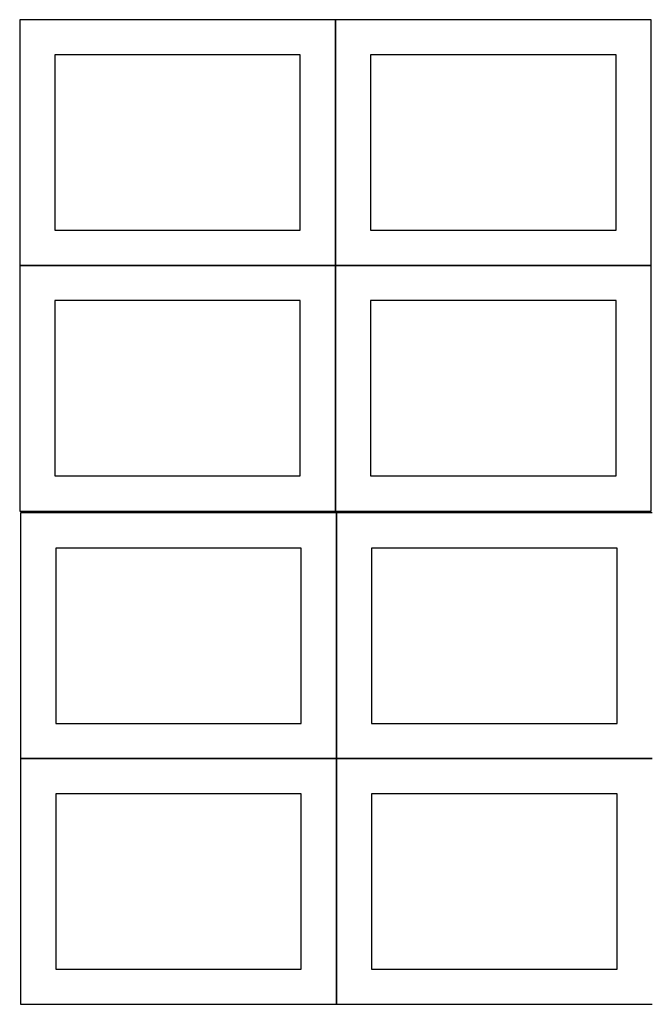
# Model space of a CAD drawing. Header units: millimetres. Extents: x 7 to 1493, y 7 to 2993.
# Tile 1 of 13: x 8 to 908, y 7 to 1410. Entities that reach past the tile are written whole.
import ezdxf

# ---------------------------------------------------------------- set-up
doc = ezdxf.new("R2010")
doc.units = ezdxf.units.MM
doc.layers.add('COMMON', color=5, linetype='CONTINUOUS', true_color=0x0000ff)
doc.layers.add('CUT', color=7, linetype='CONTINUOUS', true_color=0x000000)

msp = doc.modelspace()

# ---------------------------------------------------------------- linework, layer by layer
at = {"layer": 'COMMON'}
for p, q in [((457.949576, 1059.774326), (457.949576, 1409.774326)), ((7.849575, 1059.674325), (457.849575, 1059.674325)), ((457.949576, 709.574325), (457.949576, 1059.574325)), ((458.049576, 1059.674325), (908.049576, 1059.674325)), ((459.274233, 356.724781), (459.274233, 706.724781)), ((459.174232, 356.624781), (9.174232, 356.624781)), ((459.274233, 6.52478), (459.274233, 356.52478)), ((909.374233, 356.624781), (459.374233, 356.624781))]:
    msp.add_line(p, q, dxfattribs=at)
at = {"layer": 'CUT'}
for p, q in [((457.849575, 1409.774326), (7.849575, 1409.774326)), ((7.849575, 1409.774326), (7.849575, 1059.774326)), ((457.849575, 1059.774326), (457.849575, 1409.774326)), ((908.049576, 1409.774326), (458.049576, 1409.774326)), ((458.049576, 1409.774326), (458.049576, 1059.774326)), ((908.049576, 1059.774326), (908.049576, 1409.774326)), ((407.849575, 1359.774326), (57.849575, 1359.774326)), ((57.849575, 1359.774326), (57.849575, 1109.774326)), ((407.849575, 1109.774326), (407.849575, 1359.774326)), ((858.049576, 1359.774326), (508.049576, 1359.774326)), ((508.049576, 1359.774326), (508.049576, 1109.774326)), ((858.049576, 1109.774326), (858.049576, 1359.774326)), ((57.849575, 1109.774326), (407.849575, 1109.774326)), ((508.049576, 1109.774326), (858.049576, 1109.774326)), ((7.849575, 1059.774326), (457.849575, 1059.774326)), ((457.849575, 1059.574325), (7.849575, 1059.574325)), ((7.849575, 1059.574325), (7.849575, 709.574325)), ((457.849575, 709.574325), (457.849575, 1059.574325)), ((458.049576, 1059.774326), (908.049576, 1059.774326)), ((908.049576, 1059.574325), (458.049576, 1059.574325)), ((458.049576, 1059.574325), (458.049576, 709.574325)), ((908.049576, 709.574325), (908.049576, 1059.574325)), ((407.849575, 1009.574325), (57.849575, 1009.574325)), ((57.849575, 1009.574325), (57.849575, 759.574325)), ((407.849575, 759.574325), (407.849575, 1009.574325)), ((858.049576, 1009.574325), (508.049576, 1009.574325)), ((508.049576, 1009.574325), (508.049576, 759.574325)), ((858.049576, 759.574325), (858.049576, 1009.574325)), ((57.849575, 759.574325), (407.849575, 759.574325)), ((508.049576, 759.574325), (858.049576, 759.574325)), ((7.849575, 709.574325), (457.849575, 709.574325)), ((459.174232, 706.724781), (9.174232, 706.724781)), ((9.174232, 706.724781), (9.174232, 356.724781)), ((458.049576, 709.574325), (908.049576, 709.574325)), ((459.174232, 356.724781), (459.174232, 706.724781)), ((909.374233, 706.724781), (459.374233, 706.724781)), ((459.374233, 706.724781), (459.374233, 356.724781)), ((409.174232, 656.724781), (59.174232, 656.724781)), ((59.174232, 656.724781), (59.174232, 406.724781)), ((409.174232, 406.724781), (409.174232, 656.724781)), ((859.374233, 656.724781), (509.374233, 656.724781)), ((509.374233, 656.724781), (509.374233, 406.724781)), ((859.374233, 406.724781), (859.374233, 656.724781)), ((59.174232, 406.724781), (409.174232, 406.724781)), ((509.374233, 406.724781), (859.374233, 406.724781)), ((9.174232, 356.724781), (459.174232, 356.724781)), ((459.174232, 356.52478), (9.174232, 356.52478)), ((9.174232, 356.52478), (9.174232, 6.52478)), ((459.174232, 6.52478), (459.174232, 356.52478)), ((459.374233, 356.724781), (909.374233, 356.724781)), ((909.374233, 356.52478), (459.374233, 356.52478)), ((459.374233, 356.52478), (459.374233, 6.52478)), ((409.174232, 306.52478), (59.174232, 306.52478)), ((59.174232, 306.52478), (59.174232, 56.52478)), ((409.174232, 56.52478), (409.174232, 306.52478)), ((859.374233, 306.52478), (509.374233, 306.52478)), ((509.374233, 306.52478), (509.374233, 56.52478)), ((859.374233, 56.52478), (859.374233, 306.52478)), ((59.174232, 56.52478), (409.174232, 56.52478)), ((509.374233, 56.52478), (859.374233, 56.52478)), ((9.174232, 6.52478), (459.174232, 6.52478)), ((459.374233, 6.52478), (909.374233, 6.52478))]:
    msp.add_line(p, q, dxfattribs=at)

doc.saveas('drawing.dxf')
